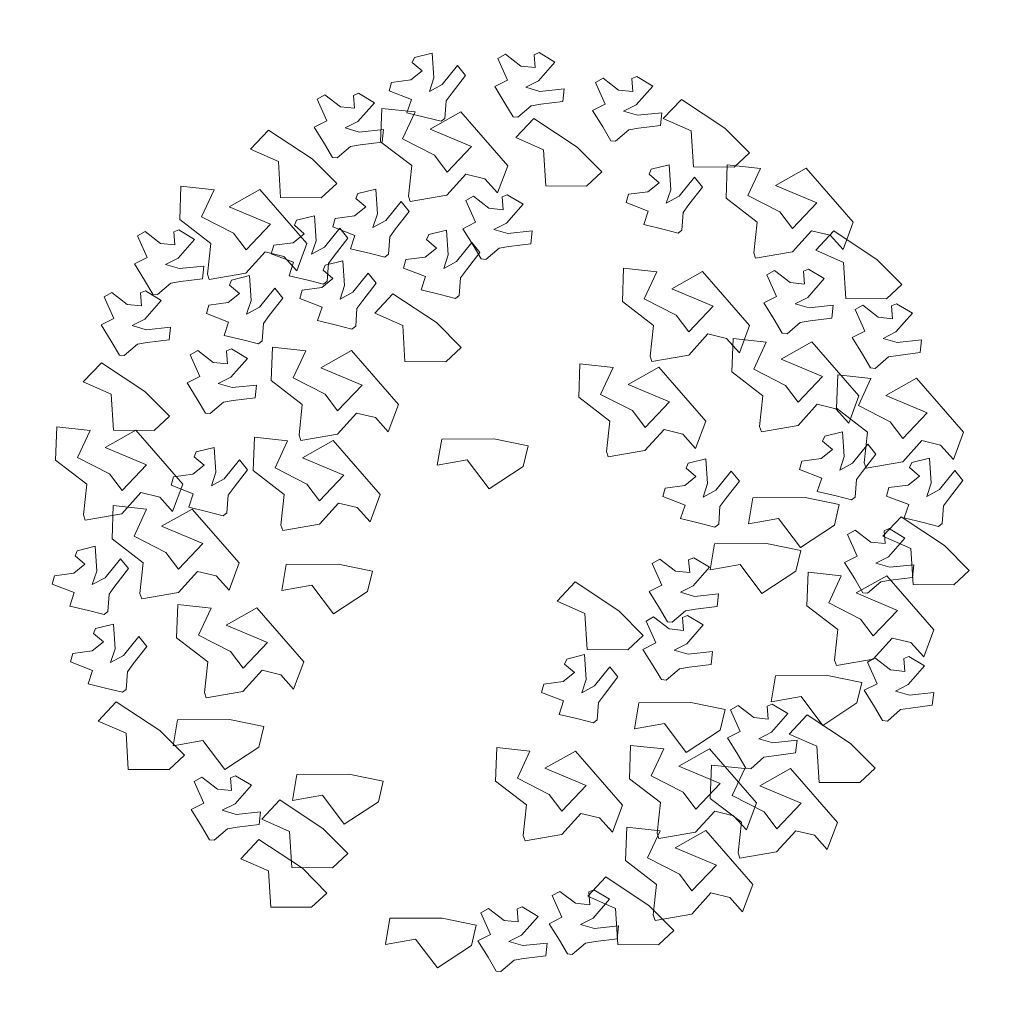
# Model space of a CAD drawing. Extents: x 195980 to 4556207, y -3208917 to -20115.
# Tile 6 of 6: x 4556202.75 to 4556207.36, y -3208916.78 to -3208912.18. Entities that reach past the tile are written whole.
import ezdxf

# ---------------------------------------------------------------- set-up
doc = ezdxf.new("R2010")
doc.units = 0
doc.header["$MEASUREMENT"] = 0
doc.layers.add('tree', color=92, linetype='CONTINUOUS', lineweight=0)

# ---------------------------------------------------------------- blocks, each defined once
blk = doc.blocks.new('女贞')
at = {"layer": 'tree', "color": 92, "lineweight": 0}
for p, q in [((0.0035, 1.5581), (-0.0497, 1.5313)), ((-0.0497, 1.5313), (-0.0011, 1.4668)), ((0.0193, 1.5503), (0.0035, 1.5581)), ((0.0129, 1.5088), (0.0193, 1.5503)), ((0.1122, 1.5453), (0.0593, 1.5104)), ((0.0995, 1.462), (0.1359, 1.5296)), ((0.1359, 1.5296), (0.1122, 1.5453)), ((0.3485, 1.5317), (0.3373, 1.4518)), ((0.405, 1.513), (0.3485, 1.5317)), ((-0.3175, 1.5038), (-0.3707, 1.4771)), ((-0.3018, 1.496), (-0.3175, 1.5038)), ((0.0593, 1.5104), (0.0129, 1.5088)), ((0.2639, 1.4976), (0.2356, 1.4673)), ((0.3089, 1.4328), (0.2639, 1.4976)), ((0.4106, 1.4964), (0.405, 1.513)), ((-0.3707, 1.4771), (-0.3221, 1.4126)), ((-0.3082, 1.4545), (-0.3018, 1.496)), ((-0.2088, 1.4911), (-0.2617, 1.4561)), ((-0.2215, 1.4077), (-0.1852, 1.4754)), ((-0.1852, 1.4754), (-0.2088, 1.4911)), ((-0.0011, 1.4668), (0.0384, 1.4433)), ((0.2356, 1.4673), (0.2752, 1.4078)), ((0.3768, 1.4716), (0.4106, 1.4964)), ((0.4108, 1.4399), (0.3768, 1.4716)), ((-0.6135, 1.3581), (-0.4664, 1.4406)), ((-0.4664, 1.4406), (-0.4125, 1.3743)), ((-0.2617, 1.4561), (-0.3082, 1.4545)), ((-0.0077, 1.4333), (-0.0854, 1.4473)), ((-0.0854, 1.4473), (-0.084, 1.4059)), ((0.0384, 1.4433), (-0.0077, 1.4333)), ((0.139, 1.4385), (0.0995, 1.462)), ((0.1021, 1.3875), (0.139, 1.4385)), ((0.3373, 1.4518), (0.3486, 1.4072)), ((0.4729, 1.4272), (0.4108, 1.4399)), ((-0.3221, 1.4126), (-0.2826, 1.3891)), ((-0.182, 1.3842), (-0.2215, 1.4077)), ((-0.084, 1.4059), (-0.0139, 1.3918)), ((0.2752, 1.4078), (0.292, 1.3807)), ((0.3486, 1.4072), (0.3089, 1.4328)), ((0.4785, 1.3993), (0.4729, 1.4272)), ((-0.4125, 1.3743), (-0.5053, 1.3413)), ((-0.3288, 1.3791), (-0.4065, 1.3931)), ((-0.4065, 1.3931), (-0.405, 1.3517)), ((-0.2826, 1.3891), (-0.3288, 1.3791)), ((-0.2189, 1.3333), (-0.182, 1.3842)), ((-0.0139, 1.3918), (0.0172, 1.3846)), ((0.0172, 1.3846), (0.0573, 1.3445)), ((0.0727, 1.3451), (0.1021, 1.3875)), ((0.292, 1.3807), (0.2921, 1.324)), ((0.405, 1.3772), (0.4785, 1.3993)), ((0.4163, 1.3326), (0.405, 1.3772)), ((0.5766, 1.3844), (0.5234, 1.3577)), ((0.5923, 1.3766), (0.5766, 1.3844)), ((0.5859, 1.3351), (0.5923, 1.3766)), ((0.6853, 1.3717), (0.6324, 1.3368)), ((0.7089, 1.356), (0.6853, 1.3717)), ((-0.6986, 1.2838), (-0.6135, 1.3581)), ((-0.5053, 1.3413), (-0.521, 1.2254)), ((-0.405, 1.3517), (-0.335, 1.3376)), ((-0.1417, 1.2623), (0.0053, 1.3448)), ((0.0053, 1.3448), (0.0593, 1.2785)), ((0.0573, 1.3445), (0.0727, 1.3451)), ((0.0783, 1.1859), (0.2428, 1.349)), ((0.2428, 1.349), (0.3376, 1.286)), ((0.39, 1.3376), (0.4981, 1.3414)), ((0.4981, 1.3414), (0.4942, 1.2335)), ((0.5234, 1.3577), (0.572, 1.2932)), ((0.6726, 1.2883), (0.7089, 1.356)), ((-0.335, 1.3376), (-0.3038, 1.3303)), ((-0.3038, 1.3303), (-0.2637, 1.2903)), ((-0.2483, 1.2908), (-0.2189, 1.3333)), ((0.2921, 1.324), (0.3034, 1.3135)), ((0.3034, 1.3135), (0.3542, 1.3227)), ((0.3542, 1.3227), (0.4163, 1.3326)), ((0.4242, 1.2476), (0.39, 1.3376)), ((0.6324, 1.3368), (0.5859, 1.3351)), ((-0.6524, 1.2341), (-0.6986, 1.2838)), ((-0.2637, 1.2903), (-0.2483, 1.2908)), ((0.0593, 1.2785), (-0.0336, 1.2455)), ((0.3376, 1.286), (0.2001, 1.2397)), ((0.572, 1.2932), (0.6115, 1.2697)), ((0.7121, 1.2648), (0.6726, 1.2883)), ((-1.0497, 1.0844), (-0.8852, 1.2476)), ((-0.8852, 1.2476), (-0.7904, 1.1845)), ((-0.2268, 1.188), (-0.1417, 1.2623)), ((-0.0336, 1.2455), (-0.0493, 1.1296)), ((0.3175, 1.2026), (0.4242, 1.2476)), ((0.5653, 1.2597), (0.4876, 1.2737)), ((0.4876, 1.2737), (0.4891, 1.2323)), ((0.6115, 1.2697), (0.5653, 1.2597)), ((0.6752, 1.2139), (0.7121, 1.2648)), ((0.7114, 1.1623), (0.8584, 1.2448)), ((0.8584, 1.2448), (0.9124, 1.1785)), ((-0.738, 1.2362), (-0.6299, 1.2399)), ((-0.7038, 1.1461), (-0.738, 1.2362)), ((-0.521, 1.2254), (-0.6524, 1.2341)), ((-0.6299, 1.2399), (-0.6338, 1.132)), ((-0.4423, 1.2269), (-0.4535, 1.1469)), ((-0.3857, 1.2082), (-0.4423, 1.2269)), ((0.2001, 1.2397), (0.2728, 1.1512)), ((0.4942, 1.2335), (0.3884, 1.1636)), ((0.4891, 1.2323), (0.5591, 1.2182)), ((0.5591, 1.2182), (0.5903, 1.2109)), ((0.5903, 1.2109), (0.6304, 1.1709)), ((0.6458, 1.1714), (0.6752, 1.2139)), ((-0.7904, 1.1845), (-0.9279, 1.1383)), ((-0.5269, 1.1928), (-0.5552, 1.1625)), ((-0.4819, 1.1279), (-0.5269, 1.1928)), ((-0.414, 1.1667), (-0.3801, 1.1915)), ((-0.3801, 1.1915), (-0.3857, 1.2082)), ((-0.1807, 1.1383), (-0.2268, 1.188)), ((0.1047, 1.0957), (0.0783, 1.1859)), ((0.2728, 1.1512), (0.3175, 1.2026)), ((-0.5552, 1.1625), (-0.5156, 1.103)), ((-0.4535, 1.1469), (-0.4422, 1.1023)), ((-0.38, 1.135), (-0.414, 1.1667)), ((0.2111, 1.149), (0.1495, 1.1387)), ((0.2678, 1.0765), (0.2111, 1.149)), ((0.3884, 1.1636), (0.3919, 1.0643)), ((0.6262, 1.088), (0.7114, 1.1623)), ((0.6304, 1.1709), (0.6458, 1.1714)), ((0.9124, 1.1785), (0.8195, 1.1455)), ((-0.9279, 1.1383), (-0.8552, 1.0497)), ((-0.8105, 1.1011), (-0.7038, 1.1461)), ((-0.6338, 1.132), (-0.7396, 1.0621)), ((-0.4422, 1.1023), (-0.4819, 1.1279)), ((-0.3179, 1.1223), (-0.38, 1.135)), ((-0.3123, 1.0945), (-0.3179, 1.1223)), ((-0.0493, 1.1296), (-0.1807, 1.1383)), ((0.1495, 1.1387), (0.1047, 1.0957)), ((0.8195, 1.1455), (0.8038, 1.0296)), ((-1.0233, 0.9942), (-1.0497, 1.0844)), ((-0.8552, 1.0497), (-0.8105, 1.1011)), ((-0.5156, 1.103), (-0.4987, 1.0758)), ((-0.3858, 1.0723), (-0.3123, 1.0945)), ((0.0731, 1.0918), (0.02, 1.0651)), ((0.0889, 1.084), (0.0731, 1.0918)), ((0.0825, 1.0425), (0.0889, 1.084)), ((0.6724, 1.0383), (0.6262, 1.088)), ((-1.1363, 0.9694), (-0.9892, 1.0519)), ((-0.9892, 1.0519), (-0.9353, 0.9856)), ((-0.7396, 1.0621), (-0.7361, 0.9628)), ((-0.4987, 1.0758), (-0.4987, 1.0191)), ((-0.3745, 1.0278), (-0.3858, 1.0723)), ((0.02, 1.0651), (0.0685, 1.0006)), ((0.1818, 1.0791), (0.1289, 1.0441)), ((0.1691, 0.9957), (0.2055, 1.0634)), ((0.2055, 1.0634), (0.1818, 1.0791)), ((0.3847, 1.0475), (0.2678, 1.0765)), ((0.3919, 1.0643), (0.3847, 1.0475)), ((0.4988, 1.0797), (0.4875, 0.9998)), ((0.5553, 1.061), (0.4988, 1.0797)), ((0.5609, 1.0444), (0.5553, 1.061)), ((-0.9785, 1.0372), (-1.0233, 0.9942)), ((-0.9169, 1.0476), (-0.9785, 1.0372)), ((-0.8603, 0.975), (-0.9169, 1.0476)), ((-0.4366, 1.0179), (-0.3745, 1.0278)), ((0.1289, 1.0441), (0.0825, 1.0425)), ((0.4141, 1.0456), (0.3859, 1.0153)), ((0.4592, 0.9808), (0.4141, 1.0456)), ((0.5271, 1.0195), (0.5609, 1.0444)), ((0.5611, 0.9879), (0.5271, 1.0195)), ((0.8038, 1.0296), (0.6724, 1.0383)), ((0.7084, 0.8876), (0.8728, 1.0508)), ((0.8728, 1.0508), (0.9677, 0.9877)), ((1.02, 1.0394), (1.1281, 1.0431)), ((1.0542, 0.9493), (1.02, 1.0394)), ((1.1281, 1.0431), (1.1243, 0.9352)), ((-0.4987, 1.0191), (-0.4874, 1.0086)), ((-0.4874, 1.0086), (-0.4366, 1.0179)), ((0.0685, 1.0006), (0.108, 0.9771)), ((0.2087, 0.9722), (0.1691, 0.9957)), ((0.3859, 1.0153), (0.4254, 0.9558)), ((0.4875, 0.9998), (0.4988, 0.9552)), ((0.6232, 0.9751), (0.5611, 0.9879)), ((0.9677, 0.9877), (0.8302, 0.9415)), ((-1.2214, 0.8951), (-1.1363, 0.9694)), ((-0.9353, 0.9856), (-1.0281, 0.9526)), ((-0.7433, 0.946), (-0.8603, 0.975)), ((-0.7361, 0.9628), (-0.7433, 0.946)), ((0.0619, 0.9671), (-0.0158, 0.9811)), ((-0.0158, 0.9811), (-0.0144, 0.9397)), ((0.108, 0.9771), (0.0619, 0.9671)), ((0.1717, 0.9213), (0.2087, 0.9722)), ((0.2607, 0.9638), (0.2495, 0.8839)), ((0.3173, 0.9451), (0.2607, 0.9638)), ((0.4254, 0.9558), (0.4423, 0.9287)), ((0.4988, 0.9552), (0.4592, 0.9808)), ((0.6288, 0.9473), (0.6232, 0.9751)), ((0.6906, 0.9788), (0.6793, 0.8989)), ((0.7471, 0.9601), (0.6906, 0.9788)), ((0.7527, 0.9435), (0.7471, 0.9601)), ((-1.0281, 0.9526), (-1.0438, 0.8367)), ((-0.0144, 0.9397), (0.0557, 0.9256)), ((0.0557, 0.9256), (0.0868, 0.9183)), ((0.1761, 0.9297), (0.1478, 0.8994)), ((0.2211, 0.8649), (0.1761, 0.9297)), ((0.289, 0.9036), (0.3229, 0.9285)), ((0.3229, 0.9285), (0.3173, 0.9451)), ((0.4423, 0.9287), (0.4423, 0.872)), ((0.5553, 0.9252), (0.6288, 0.9473)), ((0.5666, 0.8806), (0.5553, 0.9252)), ((0.6059, 0.9447), (0.5777, 0.9144)), ((0.651, 0.8799), (0.6059, 0.9447)), ((0.7189, 0.9186), (0.7527, 0.9435)), ((0.8302, 0.9415), (0.9028, 0.8529)), ((0.9475, 0.9043), (1.0542, 0.9493)), ((1.1243, 0.9352), (1.0185, 0.8653)), ((-1.1752, 0.8454), (-1.2214, 0.8951)), ((-0.9162, 0.9228), (-0.9694, 0.896)), ((-0.9694, 0.896), (-0.9208, 0.8315)), ((-0.9005, 0.915), (-0.9162, 0.9228)), ((-0.9068, 0.8735), (-0.9005, 0.915)), ((-0.8075, 0.91), (-0.8604, 0.8751)), ((-0.8202, 0.8267), (-0.7838, 0.8943)), ((-0.7838, 0.8943), (-0.8075, 0.91)), ((0.0868, 0.9183), (0.1269, 0.8783)), ((0.1423, 0.8788), (0.1717, 0.9213)), ((0.1478, 0.8994), (0.1874, 0.8399)), ((0.323, 0.872), (0.289, 0.9036)), ((0.5777, 0.9144), (0.6173, 0.8549)), ((0.6793, 0.8989), (0.6906, 0.8543)), ((0.7529, 0.887), (0.7189, 0.9186)), ((0.9028, 0.8529), (0.9475, 0.9043)), ((1.1245, 0.9015), (1.0714, 0.8748)), ((1.1403, 0.8937), (1.1245, 0.9015)), ((1.1339, 0.8522), (1.1403, 0.8937)), ((-0.8604, 0.8751), (-0.9068, 0.8735)), ((-0.7395, 0.7269), (-0.575, 0.8901)), ((-0.575, 0.8901), (-0.4802, 0.8271)), ((-0.4278, 0.8787), (-0.3197, 0.8825)), ((-0.3936, 0.7886), (-0.4278, 0.8787)), ((-0.3197, 0.8825), (-0.3236, 0.7745)), ((0.1269, 0.8783), (0.1423, 0.8788)), ((0.2608, 0.8393), (0.2211, 0.8649)), ((0.2495, 0.8839), (0.2608, 0.8393)), ((0.3851, 0.8592), (0.323, 0.872)), ((0.4423, 0.872), (0.4536, 0.8615)), ((0.4536, 0.8615), (0.5045, 0.8707)), ((0.5045, 0.8707), (0.5666, 0.8806)), ((0.6906, 0.8543), (0.651, 0.8799)), ((0.7348, 0.7974), (0.7084, 0.8876)), ((0.815, 0.8743), (0.7529, 0.887)), ((0.8206, 0.8464), (0.815, 0.8743)), ((1.0185, 0.8653), (1.0219, 0.766)), ((1.0714, 0.8748), (1.1199, 0.8103)), ((1.2332, 0.8888), (1.1803, 0.8538)), ((1.2205, 0.8054), (1.2569, 0.8731)), ((1.2569, 0.8731), (1.2332, 0.8888)), ((-1.2089, 0.8319), (-1.2621, 0.8051)), ((-1.1932, 0.8241), (-1.2089, 0.8319)), ((-1.0438, 0.8367), (-1.1752, 0.8454)), ((-0.9208, 0.8315), (-0.8813, 0.808)), ((0.1874, 0.8399), (0.2043, 0.8127)), ((0.3172, 0.8093), (0.3907, 0.8314)), ((0.3907, 0.8314), (0.3851, 0.8592)), ((0.5878, 0.8407), (0.5766, 0.7608)), ((0.6444, 0.8221), (0.5878, 0.8407)), ((0.6173, 0.8549), (0.6341, 0.8278)), ((0.7796, 0.8404), (0.7348, 0.7974)), ((0.7471, 0.8243), (0.8206, 0.8464)), ((0.8411, 0.8508), (0.7796, 0.8404)), ((0.8978, 0.7782), (0.8411, 0.8508)), ((1.1803, 0.8538), (1.1339, 0.8522)), ((-1.2621, 0.8051), (-1.2135, 0.7406)), ((-1.1995, 0.7826), (-1.1932, 0.8241)), ((-1.1002, 0.8191), (-1.1531, 0.7842)), ((-1.1129, 0.7358), (-1.0765, 0.8034)), ((-1.0765, 0.8034), (-1.1002, 0.8191)), ((-0.9274, 0.798), (-1.0051, 0.8121)), ((-1.0051, 0.8121), (-1.0037, 0.7707)), ((-0.8813, 0.808), (-0.9274, 0.798)), ((-0.7807, 0.8032), (-0.8202, 0.8267)), ((-0.8176, 0.7522), (-0.7807, 0.8032)), ((-0.4802, 0.8271), (-0.6177, 0.7808)), ((0.2043, 0.8127), (0.2043, 0.7561)), ((0.3285, 0.7647), (0.3172, 0.8093)), ((0.5032, 0.8066), (0.4749, 0.7764)), ((0.5482, 0.7418), (0.5032, 0.8066)), ((0.6161, 0.7806), (0.6499, 0.8054)), ((0.6341, 0.8278), (0.6342, 0.7711)), ((0.6499, 0.8054), (0.6444, 0.8221)), ((0.7584, 0.7797), (0.7471, 0.8243)), ((1.1199, 0.8103), (1.1594, 0.7868)), ((1.2601, 0.7819), (1.2205, 0.8054)), ((-1.1531, 0.7842), (-1.1995, 0.7826)), ((-1.0037, 0.7707), (-0.9336, 0.7566)), ((-0.6177, 0.7808), (-0.545, 0.6923)), ((-0.5003, 0.7436), (-0.3936, 0.7886)), ((-0.3236, 0.7745), (-0.4294, 0.7047)), ((0.2664, 0.7548), (0.3285, 0.7647)), ((0.4749, 0.7764), (0.5145, 0.7168)), ((0.6501, 0.7489), (0.6161, 0.7806)), ((0.6342, 0.7711), (0.6454, 0.7606)), ((0.6454, 0.7606), (0.6963, 0.7698)), ((0.6963, 0.7698), (0.7584, 0.7797)), ((0.8862, 0.7705), (0.8749, 0.6905)), ((0.9427, 0.7518), (0.8862, 0.7705)), ((1.0147, 0.7492), (0.8978, 0.7782)), ((1.0219, 0.766), (1.0147, 0.7492)), ((1.1133, 0.7768), (1.0356, 0.7908)), ((1.0356, 0.7908), (1.037, 0.7494)), ((1.1594, 0.7868), (1.1133, 0.7768)), ((1.2231, 0.731), (1.2601, 0.7819)), ((-1.2135, 0.7406), (-1.174, 0.7171)), ((-1.0734, 0.7123), (-1.1129, 0.7358)), ((-0.9336, 0.7566), (-0.9025, 0.7493)), ((-0.9025, 0.7493), (-0.8624, 0.7092)), ((-0.847, 0.7098), (-0.8176, 0.7522)), ((-0.545, 0.6923), (-0.5003, 0.7436)), ((0.2043, 0.7561), (0.2156, 0.7456)), ((0.2156, 0.7456), (0.2664, 0.7548)), ((0.2716, 0.6628), (0.4186, 0.7453)), ((0.4186, 0.7453), (0.4725, 0.679)), ((0.5879, 0.7162), (0.5482, 0.7418)), ((0.5766, 0.7608), (0.5879, 0.7162)), ((0.7122, 0.7362), (0.6501, 0.7489)), ((0.7178, 0.7084), (0.7122, 0.7362)), ((0.8015, 0.7364), (0.7732, 0.7061)), ((0.8465, 0.6715), (0.8015, 0.7364)), ((0.9144, 0.7103), (0.9483, 0.7351)), ((0.9483, 0.7351), (0.9427, 0.7518)), ((1.037, 0.7494), (1.1071, 0.7353)), ((1.1071, 0.7353), (1.1382, 0.728)), ((-1.2201, 0.7071), (-1.2978, 0.7211)), ((-1.2978, 0.7211), (-1.2964, 0.6797)), ((-1.174, 0.7171), (-1.2201, 0.7071)), ((-1.1103, 0.6613), (-1.0734, 0.7123)), ((-0.8624, 0.7092), (-0.847, 0.7098)), ((-0.7131, 0.6368), (-0.7395, 0.7269)), ((-0.4294, 0.7047), (-0.4259, 0.6054)), ((0.5145, 0.7168), (0.5314, 0.6897)), ((0.6443, 0.6862), (0.7178, 0.7084)), ((0.7732, 0.7061), (0.8128, 0.6466)), ((0.9484, 0.6786), (0.9144, 0.7103)), ((1.1382, 0.728), (1.1783, 0.688)), ((1.1937, 0.6885), (1.2231, 0.731)), ((-1.2964, 0.6797), (-1.2263, 0.6656)), ((-1.109, 0.5257), (-0.9446, 0.6889)), ((-0.9446, 0.6889), (-0.8497, 0.6259)), ((-0.7974, 0.6775), (-0.6893, 0.6813)), ((-0.7632, 0.5875), (-0.7974, 0.6775)), ((-0.6683, 0.6798), (-0.7131, 0.6368)), ((-0.6893, 0.6813), (-0.6931, 0.5734)), ((-0.6067, 0.6901), (-0.6683, 0.6798)), ((-0.55, 0.6176), (-0.6067, 0.6901)), ((0.4725, 0.679), (0.3797, 0.646)), ((0.5314, 0.6897), (0.5314, 0.633)), ((0.6556, 0.6416), (0.6443, 0.6862)), ((0.8862, 0.646), (0.8465, 0.6715)), ((0.8749, 0.6905), (0.8862, 0.646)), ((1.0105, 0.6659), (0.9484, 0.6786)), ((1.2178, 0.6968), (1.1646, 0.67)), ((1.1646, 0.67), (1.2132, 0.6055)), ((1.1783, 0.688), (1.1937, 0.6885)), ((1.2335, 0.689), (1.2178, 0.6968)), ((1.2272, 0.6475), (1.2335, 0.689)), ((1.3265, 0.684), (1.2736, 0.6491)), ((1.3501, 0.6683), (1.3265, 0.684)), ((-1.2263, 0.6656), (-1.1952, 0.6584)), ((-1.1952, 0.6584), (-1.1551, 0.6183)), ((-1.1397, 0.6189), (-1.1103, 0.6613)), ((0.1864, 0.5885), (0.2716, 0.6628)), ((0.3797, 0.646), (0.364, 0.5301)), ((0.5935, 0.6317), (0.6556, 0.6416)), ((0.8128, 0.6466), (0.8297, 0.6194)), ((0.9426, 0.6159), (1.0161, 0.6381)), ((1.0161, 0.6381), (1.0105, 0.6659)), ((1.2736, 0.6491), (1.2272, 0.6475)), ((1.3138, 0.6007), (1.3501, 0.6683)), ((-1.1551, 0.6183), (-1.1397, 0.6189)), ((-0.8497, 0.6259), (-0.9872, 0.5796)), ((-0.4331, 0.5886), (-0.55, 0.6176)), ((-0.4259, 0.6054), (-0.4331, 0.5886)), ((0.5314, 0.633), (0.5427, 0.6225)), ((0.5427, 0.6225), (0.5935, 0.6317)), ((0.8297, 0.6194), (0.8297, 0.5627)), ((0.9539, 0.5714), (0.9426, 0.6159)), ((1.2132, 0.6055), (1.2527, 0.582)), ((-1.4555, 0.433), (-1.291, 0.5961)), ((-1.291, 0.5961), (-1.1961, 0.5331)), ((-1.1438, 0.5847), (-1.0357, 0.5885)), ((-1.1096, 0.4947), (-1.1438, 0.5847)), ((-1.0357, 0.5885), (-1.0396, 0.4806)), ((-0.9872, 0.5796), (-0.9146, 0.4911)), ((-0.8699, 0.5425), (-0.7632, 0.5875)), ((0.2326, 0.5388), (0.1864, 0.5885)), ((1.2066, 0.572), (1.1289, 0.5861)), ((1.1289, 0.5861), (1.1303, 0.5447)), ((1.2527, 0.582), (1.2066, 0.572)), ((1.3533, 0.5772), (1.3138, 0.6007)), ((1.3164, 0.5263), (1.3533, 0.5772)), ((-0.9146, 0.4911), (-0.8699, 0.5425)), ((-0.6931, 0.5734), (-0.7989, 0.5035)), ((-0.6208, 0.4083), (-0.4563, 0.5715)), ((-0.4563, 0.5715), (-0.3614, 0.5084)), ((-0.3091, 0.5601), (-0.201, 0.5639)), ((-0.2749, 0.47), (-0.3091, 0.5601)), ((-0.201, 0.5639), (-0.2049, 0.4559)), ((0.3751, 0.3893), (0.5396, 0.5525)), ((0.5396, 0.5525), (0.6344, 0.4894)), ((0.6868, 0.5411), (0.7949, 0.5448)), ((0.7949, 0.5448), (0.791, 0.4369)), ((0.8297, 0.5627), (0.841, 0.5522)), ((0.841, 0.5522), (0.8918, 0.5615)), ((0.8918, 0.5615), (0.9539, 0.5714)), ((1.1303, 0.5447), (1.2004, 0.5306)), ((-1.1961, 0.5331), (-1.3337, 0.4868)), ((-1.0826, 0.4356), (-1.109, 0.5257)), ((0.364, 0.5301), (0.2326, 0.5388)), ((0.721, 0.451), (0.6868, 0.5411)), ((0.9266, 0.5299), (0.8734, 0.5031)), ((0.9423, 0.5221), (0.9266, 0.5299)), ((0.936, 0.4806), (0.9423, 0.5221)), ((1.0353, 0.5171), (0.9824, 0.4822)), ((1.0589, 0.5014), (1.0353, 0.5171)), ((1.2004, 0.5306), (1.2315, 0.5233)), ((1.2315, 0.5233), (1.2716, 0.4832)), ((1.287, 0.4838), (1.3164, 0.5263)), ((-1.3337, 0.4868), (-1.261, 0.3983)), ((-1.2163, 0.4497), (-1.1096, 0.4947)), ((-1.0396, 0.4806), (-1.1454, 0.4107)), ((-1.0378, 0.4786), (-1.0826, 0.4356)), ((-0.9763, 0.4889), (-1.0378, 0.4786)), ((-0.9196, 0.4164), (-0.9763, 0.4889)), ((-0.7989, 0.5035), (-0.7955, 0.4042)), ((-0.3614, 0.5084), (-0.499, 0.4622)), ((0.6344, 0.4894), (0.4969, 0.4432)), ((0.8734, 0.5031), (0.922, 0.4386)), ((0.9824, 0.4822), (0.936, 0.4806)), ((1.0226, 0.4338), (1.0589, 0.5014)), ((1.2716, 0.4832), (1.287, 0.4838)), ((-1.261, 0.3983), (-1.2163, 0.4497)), ((-0.499, 0.4622), (-0.4263, 0.3736)), ((-0.3816, 0.425), (-0.2749, 0.47)), ((-0.2049, 0.4559), (-0.3107, 0.386)), ((0.6143, 0.406), (0.721, 0.451)), ((1.1962, 0.3723), (1.3433, 0.4548)), ((1.3433, 0.4548), (1.3972, 0.3885)), ((-1.4291, 0.3428), (-1.4555, 0.433)), ((-0.8027, 0.3874), (-0.9196, 0.4164)), ((-0.4263, 0.3736), (-0.3816, 0.425)), ((0.4969, 0.4432), (0.5696, 0.3546)), ((0.791, 0.4369), (0.6852, 0.367)), ((0.9154, 0.4051), (0.8377, 0.4191)), ((0.8377, 0.4191), (0.8391, 0.3777)), ((0.9615, 0.4151), (0.9154, 0.4051)), ((0.922, 0.4386), (0.9615, 0.4151)), ((1.0621, 0.4103), (1.0226, 0.4338)), ((-1.3843, 0.3858), (-1.4291, 0.3428)), ((-1.3227, 0.3961), (-1.3843, 0.3858)), ((-1.266, 0.3236), (-1.3227, 0.3961)), ((-1.1454, 0.4107), (-1.1419, 0.3114)), ((-1.0647, 0.4065), (-1.0759, 0.3265)), ((-1.0081, 0.3878), (-1.0647, 0.4065)), ((-1.0026, 0.3711), (-1.0081, 0.3878)), ((-0.7955, 0.4042), (-0.8027, 0.3874)), ((-0.5944, 0.3181), (-0.6208, 0.4083)), ((-0.3107, 0.386), (-0.3072, 0.2867)), ((0.4015, 0.2991), (0.3751, 0.3893)), ((0.5696, 0.3546), (0.6143, 0.406)), ((1.0252, 0.3593), (1.0621, 0.4103)), ((1.3972, 0.3885), (1.3044, 0.3555)), ((-1.1493, 0.3724), (-1.1776, 0.3421)), ((-1.1043, 0.3075), (-1.1493, 0.3724)), ((-1.0364, 0.3463), (-1.0026, 0.3711)), ((-0.5496, 0.3612), (-0.5944, 0.3181)), ((-0.488, 0.3715), (-0.5496, 0.3612)), ((-0.4313, 0.2989), (-0.488, 0.3715)), ((0.5079, 0.3525), (0.4463, 0.3421)), ((0.5646, 0.2799), (0.5079, 0.3525)), ((0.6852, 0.367), (0.6887, 0.2677)), ((0.8391, 0.3777), (0.9092, 0.3636)), ((0.9092, 0.3636), (0.9403, 0.3564)), ((0.9403, 0.3564), (0.9804, 0.3163)), ((0.9958, 0.3169), (1.0252, 0.3593)), ((1.1111, 0.298), (1.1962, 0.3723)), ((1.3044, 0.3555), (1.2887, 0.2396)), ((-1.3515, 0.3416), (-1.3628, 0.2617)), ((-1.295, 0.3229), (-1.3515, 0.3416)), ((-1.2894, 0.3063), (-1.295, 0.3229)), ((-1.1491, 0.2946), (-1.266, 0.3236)), ((-1.1776, 0.3421), (-1.138, 0.2826)), ((-1.0759, 0.3265), (-1.0646, 0.2819)), ((-1.0024, 0.3146), (-1.0364, 0.3463)), ((0.4463, 0.3421), (0.4015, 0.2991)), ((-1.4362, 0.3075), (-1.4644, 0.2772)), ((-1.3912, 0.2427), (-1.4362, 0.3075)), ((-1.3232, 0.2815), (-1.2894, 0.3063)), ((-1.1419, 0.3114), (-1.1491, 0.2946)), ((-1.0646, 0.2819), (-1.1043, 0.3075)), ((-0.9403, 0.3019), (-1.0024, 0.3146)), ((-0.9347, 0.2741), (-0.9403, 0.3019)), ((-0.6301, 0.2871), (-0.6414, 0.2072)), ((-0.5736, 0.2685), (-0.6301, 0.2871)), ((-0.3144, 0.2699), (-0.4313, 0.2989)), ((-0.3072, 0.2867), (-0.3144, 0.2699)), ((-0.0529, 0.2866), (0.0592, 0.3012)), ((0.0592, 0.3012), (0.2273, 0.2883)), ((0.2273, 0.2883), (0.2354, 0.2032)), ((0.9804, 0.3163), (0.9958, 0.3169)), ((1.1573, 0.2483), (1.1111, 0.298)), ((-1.4644, 0.2772), (-1.4249, 0.2177)), ((-1.3628, 0.2617), (-1.3515, 0.2171)), ((-1.2893, 0.2498), (-1.3232, 0.2815)), ((-1.138, 0.2826), (-1.1211, 0.2554)), ((-1.1211, 0.2554), (-1.1211, 0.1987)), ((-1.0082, 0.2519), (-0.9347, 0.2741)), ((-0.568, 0.2518), (-0.5736, 0.2685)), ((-0.042, 0.2196), (-0.0529, 0.2866)), ((0.4123, 0.0947), (0.5768, 0.2579)), ((0.6815, 0.2509), (0.5646, 0.2799)), ((0.5768, 0.2579), (0.6716, 0.1948)), ((0.6887, 0.2677), (0.6815, 0.2509)), ((-1.3515, 0.2171), (-1.3912, 0.2427)), ((-1.2271, 0.2371), (-1.2893, 0.2498)), ((-1.2216, 0.2092), (-1.2271, 0.2371)), ((-0.9969, 0.2074), (-1.0082, 0.2519)), ((-0.7148, 0.2531), (-0.7431, 0.2228)), ((-0.6698, 0.1882), (-0.7148, 0.2531)), ((-0.6019, 0.227), (-0.568, 0.2518)), ((-0.5679, 0.1953), (-0.6019, 0.227)), ((0.1398, 0.2272), (0.0625, 0.1395)), ((0.2354, 0.2032), (0.1398, 0.2272)), ((0.724, 0.2465), (0.8321, 0.2503)), ((0.7581, 0.1564), (0.724, 0.2465)), ((0.8321, 0.2503), (0.8282, 0.1423)), ((1.0523, 0.082), (1.2168, 0.2452)), ((1.2887, 0.2396), (1.1573, 0.2483)), ((1.2168, 0.2452), (1.3116, 0.1821)), ((1.3639, 0.2338), (1.4721, 0.2375)), ((1.3981, 0.1437), (1.3639, 0.2338)), ((1.4721, 0.2375), (1.4682, 0.1296)), ((-1.4249, 0.2177), (-1.408, 0.1906)), ((-1.2951, 0.1871), (-1.2216, 0.2092)), ((-1.1211, 0.1987), (-1.1098, 0.1882)), ((-1.1098, 0.1882), (-1.059, 0.1975)), ((-1.059, 0.1975), (-0.9969, 0.2074)), ((-0.7431, 0.2228), (-0.7035, 0.1633)), ((-0.6414, 0.2072), (-0.6301, 0.1626)), ((-0.5058, 0.1826), (-0.5679, 0.1953)), ((0.0625, 0.1395), (-0.042, 0.2196)), ((0.6716, 0.1948), (0.5341, 0.1486)), ((0.9596, 0.2082), (0.9483, 0.1282)), ((1.0161, 0.1895), (0.9596, 0.2082)), ((-1.408, 0.1906), (-1.408, 0.1339)), ((-1.2838, 0.1425), (-1.2951, 0.1871)), ((-1.071, 0.1704), (-0.9589, 0.1849)), ((-1.0601, 0.1034), (-1.071, 0.1704)), ((-0.9589, 0.1849), (-0.7908, 0.172)), ((-0.7908, 0.172), (-0.7827, 0.087)), ((-0.7035, 0.1633), (-0.6866, 0.1361)), ((-0.6301, 0.1626), (-0.6698, 0.1882)), ((-0.5002, 0.1548), (-0.5058, 0.1826)), ((0.8749, 0.1741), (0.8467, 0.1438)), ((0.92, 0.1092), (0.8749, 0.1741)), ((0.9879, 0.148), (1.0217, 0.1728)), ((1.0217, 0.1728), (1.0161, 0.1895)), ((1.3116, 0.1821), (1.1741, 0.1359)), ((-1.4204, 0.0629), (-1.2733, 0.1454)), ((-1.408, 0.1339), (-1.3967, 0.1234)), ((-1.3967, 0.1234), (-1.3459, 0.1326)), ((-1.3459, 0.1326), (-1.2838, 0.1425)), ((-1.2733, 0.1454), (-1.2194, 0.0791)), ((-0.6866, 0.1361), (-0.6866, 0.0794)), ((-0.5737, 0.1326), (-0.5002, 0.1548)), ((-0.5624, 0.0881), (-0.5737, 0.1326)), ((0.5341, 0.1486), (0.6068, 0.06)), ((0.6515, 0.1114), (0.7581, 0.1564)), ((0.8282, 0.1423), (0.7224, 0.0724)), ((0.8467, 0.1438), (0.8862, 0.0843)), ((0.9483, 0.1282), (0.9596, 0.0837)), ((1.0219, 0.1163), (0.9879, 0.148)), ((1.1741, 0.1359), (1.2467, 0.0473)), ((1.2914, 0.0987), (1.3981, 0.1437)), ((1.4682, 0.1296), (1.3624, 0.0597)), ((-1.2373, 0.1046), (-1.2905, 0.0779)), ((-1.2216, 0.0968), (-1.2373, 0.1046)), ((-1.2279, 0.0553), (-1.2216, 0.0968)), ((-0.9556, 0.0233), (-1.0601, 0.1034)), ((-0.8782, 0.111), (-0.9556, 0.0233)), ((-0.7827, 0.087), (-0.8782, 0.111)), ((0.6068, 0.06), (0.6515, 0.1114)), ((0.9596, 0.0837), (0.92, 0.1092)), ((1.084, 0.1036), (1.0219, 0.1163)), ((1.0896, 0.0758), (1.084, 0.1036)), ((1.2467, 0.0473), (1.2914, 0.0987)), ((-1.2194, 0.0791), (-1.3122, 0.0461)), ((-1.2905, 0.0779), (-1.2419, 0.0134)), ((-1.1286, 0.0919), (-1.1815, 0.057)), ((-1.1413, 0.0085), (-1.1049, 0.0762)), ((-1.1049, 0.0762), (-1.1286, 0.0919)), ((-0.6866, 0.0794), (-0.6753, 0.0689)), ((-0.6753, 0.0689), (-0.6245, 0.0781)), ((-0.6245, 0.0781), (-0.5624, 0.0881)), ((0.4387, 0.0045), (0.4123, 0.0947)), ((0.7224, 0.0724), (0.7259, -0.0269)), ((0.8862, 0.0843), (0.9031, 0.0571)), ((1.0161, 0.0537), (1.0896, 0.0758)), ((1.0787, -0.0082), (1.0523, 0.082)), ((-1.5055, -0.0114), (-1.4204, 0.0629)), ((-1.3122, 0.0461), (-1.328, -0.0698)), ((-1.1815, 0.057), (-1.2279, 0.0553)), ((0.4835, 0.0476), (0.4387, 0.0045)), ((0.5451, 0.0579), (0.4835, 0.0476)), ((0.6017, -0.0147), (0.5451, 0.0579)), ((0.9031, 0.0571), (0.9031, 0.0005)), ((1.0274, 0.0091), (1.0161, 0.0537)), ((1.1235, 0.0348), (1.0787, -0.0082)), ((1.1851, 0.0452), (1.1235, 0.0348)), ((1.2417, -0.0274), (1.1851, 0.0452)), ((1.3624, 0.0597), (1.3658, -0.0396)), ((-1.2419, 0.0134), (-1.2024, -0.0101)), ((-1.1018, -0.015), (-1.1413, 0.0085)), ((-0.9579, 0.0129), (-0.8458, 0.0275)), ((-0.947, -0.0541), (-0.9579, 0.0129)), ((-0.8458, 0.0275), (-0.6777, 0.0146)), ((-0.6777, 0.0146), (-0.6696, -0.0705)), ((0.8515, -0.1589), (1.016, 0.0042)), ((0.9031, 0.0005), (0.9144, -0.0101)), ((0.9653, -0.0008), (1.0274, 0.0091)), ((1.016, 0.0042), (1.1109, -0.0588)), ((-1.4593, -0.0611), (-1.5055, -0.0114)), ((-1.2485, -0.0201), (-1.3262, -0.0061)), ((-1.3262, -0.0061), (-1.3248, -0.0475)), ((-1.2024, -0.0101), (-1.2485, -0.0201)), ((-1.1387, -0.0659), (-1.1018, -0.015)), ((0.7186, -0.0437), (0.6017, -0.0147)), ((0.7259, -0.0269), (0.7186, -0.0437)), ((0.9144, -0.0101), (0.9653, -0.0008)), ((1.1632, -0.0072), (1.2713, -0.0034)), ((1.1974, -0.0972), (1.1632, -0.0072)), ((1.3586, -0.0564), (1.2417, -0.0274)), ((1.2713, -0.0034), (1.2674, -0.1113)), ((-1.328, -0.0698), (-1.4593, -0.0611)), ((-1.4061, -0.2109), (-1.2416, -0.0477)), ((-1.3248, -0.0475), (-1.2547, -0.0616)), ((-1.2547, -0.0616), (-1.2236, -0.0689)), ((-1.2416, -0.0477), (-1.1468, -0.1107)), ((-1.0944, -0.0591), (-0.9863, -0.0553)), ((-1.0602, -0.1492), (-1.0944, -0.0591)), ((-0.9863, -0.0553), (-0.9902, -0.1633)), ((-0.8425, -0.1342), (-0.947, -0.0541)), ((-0.7651, -0.0465), (-0.8425, -0.1342)), ((-0.6696, -0.0705), (-0.7651, -0.0465)), ((-0.6137, -0.035), (-0.6669, -0.0617)), ((-0.6669, -0.0617), (-0.6184, -0.1262)), ((-0.598, -0.0428), (-0.6137, -0.035)), ((-0.6044, -0.0843), (-0.598, -0.0428)), ((-0.505, -0.0477), (-0.558, -0.0827)), ((-0.5177, -0.1311), (-0.4814, -0.0634)), ((-0.4814, -0.0634), (-0.505, -0.0477)), ((1.1109, -0.0588), (0.9733, -0.105)), ((1.3658, -0.0396), (1.3586, -0.0564)), ((-1.2236, -0.0689), (-1.1835, -0.1089)), ((-1.1681, -0.1084), (-1.1387, -0.0659)), ((-0.558, -0.0827), (-0.6044, -0.0843)), ((-1.1468, -0.1107), (-1.2843, -0.157)), ((-1.1835, -0.1089), (-1.1681, -0.1084)), ((-0.6184, -0.1262), (-0.5789, -0.1497)), ((0.9733, -0.105), (1.046, -0.1936)), ((1.0907, -0.1422), (1.1974, -0.0972)), ((1.2674, -0.1113), (1.1616, -0.1812)), ((-1.2843, -0.157), (-1.2116, -0.2455)), ((-1.1669, -0.1942), (-1.0602, -0.1492)), ((-0.625, -0.1597), (-0.7027, -0.1457)), ((-0.7027, -0.1457), (-0.7012, -0.1871)), ((-0.5789, -0.1497), (-0.625, -0.1597)), ((-0.4782, -0.1546), (-0.5177, -0.1311)), ((-0.5151, -0.2055), (-0.4782, -0.1546)), ((-0.3841, -0.2236), (-0.237, -0.1411)), ((-0.237, -0.1411), (-0.1831, -0.2074)), ((0.4198, -0.1542), (0.5318, -0.1396)), ((0.4306, -0.2211), (0.4198, -0.1542)), ((0.5318, -0.1396), (0.6999, -0.1525)), ((0.6999, -0.1525), (0.708, -0.2375)), ((0.8779, -0.2491), (0.8515, -0.1589)), ((1.046, -0.1936), (1.0907, -0.1422)), ((1.3207, -0.1388), (1.3095, -0.2188)), ((1.3773, -0.1575), (1.3207, -0.1388)), ((1.3829, -0.1742), (1.3773, -0.1575)), ((-0.9902, -0.1633), (-1.096, -0.2331)), ((-0.7012, -0.1871), (-0.6312, -0.2012)), ((1.1616, -0.1812), (1.1651, -0.2805)), ((1.2361, -0.1729), (1.2078, -0.2032)), ((1.2811, -0.2378), (1.2361, -0.1729)), ((1.349, -0.199), (1.3829, -0.1742)), ((-1.3797, -0.301), (-1.4061, -0.2109)), ((-1.2116, -0.2455), (-1.1669, -0.1942)), ((-0.6312, -0.2012), (-0.6001, -0.2085)), ((-0.6001, -0.2085), (-0.56, -0.2485)), ((-0.5445, -0.248), (-0.5151, -0.2055)), ((-0.1831, -0.2074), (-0.2759, -0.2404)), ((0.5351, -0.3012), (0.4306, -0.2211)), ((0.6125, -0.2135), (0.5351, -0.3012)), ((0.708, -0.2375), (0.6125, -0.2135)), ((0.9227, -0.2061), (0.8779, -0.2491)), ((0.9843, -0.1957), (0.9227, -0.2061)), ((1.041, -0.2683), (0.9843, -0.1957)), ((1.2078, -0.2032), (1.2474, -0.2627)), ((1.3095, -0.2188), (1.3208, -0.2633)), ((1.383, -0.2307), (1.349, -0.199)), ((-1.2733, -0.2477), (-1.3349, -0.258)), ((-1.2166, -0.3202), (-1.2733, -0.2477)), ((-1.096, -0.2331), (-1.0925, -0.3325)), ((-0.6072, -0.223), (-0.6604, -0.2498)), ((-0.6604, -0.2498), (-0.6118, -0.3143)), ((-0.5915, -0.2308), (-0.6072, -0.223)), ((-0.5978, -0.2723), (-0.5915, -0.2308)), ((-0.56, -0.2485), (-0.5445, -0.248)), ((-0.4985, -0.2358), (-0.5514, -0.2707)), ((-0.5112, -0.3191), (-0.4749, -0.2515)), ((-0.4749, -0.2515), (-0.4985, -0.2358)), ((-0.4692, -0.2979), (-0.3841, -0.2236)), ((-0.2759, -0.2404), (-0.2916, -0.3563)), ((1.3208, -0.2633), (1.2811, -0.2378)), ((1.4451, -0.2434), (1.383, -0.2307)), ((1.4507, -0.2712), (1.4451, -0.2434)), ((-1.3349, -0.258), (-1.3797, -0.301)), ((-0.5514, -0.2707), (-0.5978, -0.2723)), ((1.1579, -0.2973), (1.041, -0.2683)), ((1.1651, -0.2805), (1.1579, -0.2973)), ((1.2474, -0.2627), (1.2643, -0.2899)), ((1.3772, -0.2933), (1.4507, -0.2712)), ((-1.331, -0.3031), (-1.3842, -0.3298)), ((-1.3153, -0.3109), (-1.331, -0.3031)), ((-1.3216, -0.3524), (-1.3153, -0.3109)), ((-1.2223, -0.3158), (-1.2752, -0.3508)), ((-1.1987, -0.3315), (-1.2223, -0.3158)), ((-0.6118, -0.3143), (-0.5723, -0.3378)), ((-0.423, -0.3476), (-0.4692, -0.2979)), ((0.6201, -0.4629), (0.7845, -0.2997)), ((0.7845, -0.2997), (0.8794, -0.3628)), ((0.9317, -0.3111), (1.0398, -0.3073)), ((0.9659, -0.4012), (0.9317, -0.3111)), ((1.0398, -0.3073), (1.036, -0.4153)), ((1.2643, -0.2899), (1.2643, -0.3466)), ((1.3885, -0.3379), (1.3772, -0.2933)), ((-1.3842, -0.3298), (-1.3356, -0.3943)), ((-1.235, -0.3992), (-1.1987, -0.3315)), ((-1.0997, -0.3493), (-1.2166, -0.3202)), ((-1.0925, -0.3325), (-1.0997, -0.3493)), ((-0.6184, -0.3478), (-0.6961, -0.3338)), ((-0.6961, -0.3338), (-0.6947, -0.3752)), ((-0.5723, -0.3378), (-0.6184, -0.3478)), ((-0.4717, -0.3427), (-0.5112, -0.3191)), ((-0.5086, -0.3936), (-0.4717, -0.3427)), ((-0.2916, -0.3563), (-0.423, -0.3476)), ((1.2643, -0.3466), (1.2756, -0.3571)), ((1.2756, -0.3571), (1.3264, -0.3478)), ((1.3264, -0.3478), (1.3885, -0.3379)), ((-1.2752, -0.3508), (-1.3216, -0.3524)), ((-0.6947, -0.3752), (-0.6246, -0.3893)), ((-0.2843, -0.3732), (-0.2956, -0.4532)), ((-0.2278, -0.3919), (-0.2843, -0.3732)), ((0.8794, -0.3628), (0.7419, -0.409)), ((-1.3422, -0.4278), (-1.4199, -0.4138)), ((-1.4199, -0.4138), (-1.4185, -0.4552)), ((-1.3356, -0.3943), (-1.2961, -0.4178)), ((-1.1955, -0.4227), (-1.235, -0.3992)), ((-1.1856, -0.3985), (-1.0735, -0.3839)), ((-1.1747, -0.4655), (-1.1856, -0.3985)), ((-1.0735, -0.3839), (-0.9054, -0.3968)), ((-0.9054, -0.3968), (-0.8973, -0.4819)), ((-0.6246, -0.3893), (-0.5935, -0.3965)), ((-0.5935, -0.3965), (-0.5534, -0.4366)), ((-0.538, -0.436), (-0.5086, -0.3936)), ((-0.369, -0.4073), (-0.3972, -0.4376)), ((-0.3239, -0.4722), (-0.369, -0.4073)), ((-0.256, -0.4334), (-0.2222, -0.4085)), ((-0.2222, -0.4085), (-0.2278, -0.3919)), ((0.7419, -0.409), (0.8145, -0.4976)), ((0.8592, -0.4462), (0.9659, -0.4012)), ((1.2432, -0.3854), (1.232, -0.4653)), ((1.2998, -0.4041), (1.2432, -0.3854)), ((1.3053, -0.4207), (1.2998, -0.4041)), ((-1.2961, -0.4178), (-1.3422, -0.4278)), ((-1.2324, -0.4736), (-1.1955, -0.4227)), ((-0.5534, -0.4366), (-0.538, -0.436)), ((-0.3972, -0.4376), (-0.3577, -0.4971)), ((-0.222, -0.4651), (-0.256, -0.4334)), ((1.036, -0.4153), (0.9301, -0.4852)), ((1.1586, -0.4195), (1.1303, -0.4498)), ((1.2036, -0.4843), (1.1586, -0.4195)), ((1.2715, -0.4456), (1.3053, -0.4207)), ((1.3055, -0.4772), (1.2715, -0.4456)), ((-1.4185, -0.4552), (-1.3484, -0.4693)), ((-1.3484, -0.4693), (-1.3173, -0.4766)), ((-1.3173, -0.4766), (-1.2772, -0.5166)), ((-1.2618, -0.5161), (-1.2324, -0.4736)), ((-1.0702, -0.5456), (-1.1747, -0.4655)), ((-0.9929, -0.4579), (-1.0702, -0.5456)), ((-0.8973, -0.4819), (-0.9929, -0.4579)), ((-0.2843, -0.4977), (-0.3239, -0.4722)), ((-0.2956, -0.4532), (-0.2843, -0.4977)), ((-0.1599, -0.4778), (-0.222, -0.4651)), ((-0.1543, -0.5056), (-0.1599, -0.4778)), ((0.6464, -0.5531), (0.6201, -0.4629)), ((0.8145, -0.4976), (0.8592, -0.4462)), ((1.1303, -0.4498), (1.1699, -0.5093)), ((1.232, -0.4653), (1.2433, -0.5099)), ((1.3676, -0.49), (1.3055, -0.4772)), ((-0.901, -0.4889), (-0.9542, -0.5156)), ((-0.8853, -0.4967), (-0.901, -0.4889)), ((-0.8917, -0.5382), (-0.8853, -0.4967)), ((-0.7923, -0.5016), (-0.8453, -0.5366)), ((-0.7687, -0.5173), (-0.7923, -0.5016)), ((-0.751, -0.5178), (-0.639, -0.5032)), ((-0.639, -0.5032), (-0.4709, -0.5162)), ((-0.3577, -0.4971), (-0.3408, -0.5243)), ((-0.2278, -0.5277), (-0.1543, -0.5056)), ((0.7528, -0.4997), (0.6913, -0.51)), ((0.8095, -0.5723), (0.7528, -0.4997)), ((0.9301, -0.4852), (0.9336, -0.5845)), ((1.1699, -0.5093), (1.1868, -0.5364)), ((1.2433, -0.5099), (1.2036, -0.4843)), ((1.3732, -0.5178), (1.3676, -0.49)), ((-1.2772, -0.5166), (-1.2618, -0.5161)), ((-1.1638, -0.5978), (-1.0168, -0.5153)), ((-1.0168, -0.5153), (-0.9628, -0.5815)), ((-0.9542, -0.5156), (-0.9057, -0.5801)), ((-0.8453, -0.5366), (-0.8917, -0.5382)), ((-0.805, -0.585), (-0.7687, -0.5173)), ((-0.7402, -0.5848), (-0.751, -0.5178)), ((-0.4709, -0.5162), (-0.4628, -0.6012)), ((-0.3408, -0.5243), (-0.3408, -0.5809)), ((-0.2165, -0.5723), (-0.2278, -0.5277)), ((0.6913, -0.51), (0.6464, -0.5531)), ((1.1868, -0.5364), (1.1868, -0.5931)), ((1.2997, -0.5399), (1.3732, -0.5178)), ((1.311, -0.5845), (1.2997, -0.5399)), ((-0.2786, -0.5822), (-0.2165, -0.5723)), ((0.9264, -0.6013), (0.8095, -0.5723)), ((-1.2489, -0.672), (-1.1638, -0.5978)), ((-0.9628, -0.5815), (-1.0557, -0.6146)), ((-0.9123, -0.6136), (-0.99, -0.5996)), ((-0.99, -0.5996), (-0.9885, -0.641)), ((-0.8662, -0.6037), (-0.9123, -0.6136)), ((-0.9057, -0.5801), (-0.8662, -0.6037)), ((-0.7655, -0.6085), (-0.805, -0.585)), ((-0.6357, -0.6649), (-0.7402, -0.5848)), ((-0.5583, -0.5772), (-0.6357, -0.6649)), ((-0.4628, -0.6012), (-0.5583, -0.5772)), ((-0.3408, -0.5809), (-0.3295, -0.5915)), ((-0.3295, -0.5915), (-0.2786, -0.5822)), ((0.9336, -0.5845), (0.9264, -0.6013)), ((1.1868, -0.5931), (1.1981, -0.6036)), ((1.1981, -0.6036), (1.2489, -0.5944)), ((1.2489, -0.5944), (1.311, -0.5845)), ((-1.0557, -0.6146), (-1.0714, -0.7304)), ((-0.8024, -0.6594), (-0.7655, -0.6085)), ((1.0686, -0.718), (1.2156, -0.6355)), ((1.2156, -0.6355), (1.2696, -0.7018)), ((-0.9885, -0.641), (-0.9185, -0.6551)), ((-0.9185, -0.6551), (-0.8874, -0.6624)), ((-0.8874, -0.6624), (-0.8473, -0.7024)), ((-0.8741, -0.8109), (-0.7096, -0.6478)), ((-0.8318, -0.7019), (-0.8024, -0.6594)), ((-0.7096, -0.6478), (-0.6147, -0.7108)), ((-0.5624, -0.6592), (-0.4543, -0.6554)), ((-0.5282, -0.7492), (-0.5624, -0.6592)), ((-0.4543, -0.6554), (-0.4582, -0.7633)), ((0.734, -0.6811), (0.8461, -0.6665)), ((0.8461, -0.6665), (1.0142, -0.6795)), ((-1.2028, -0.7218), (-1.2489, -0.672)), ((-1.1399, -0.8552), (-0.9754, -0.692)), ((-0.9754, -0.692), (-0.8805, -0.7551)), ((-0.8282, -0.7035), (-0.7201, -0.6997)), ((-0.7201, -0.6997), (-0.7239, -0.8076)), ((-0.4424, -0.8497), (-0.2779, -0.6865)), ((-0.2779, -0.6865), (-0.183, -0.7495)), ((-0.1307, -0.6979), (-0.0226, -0.6941)), ((-0.0965, -0.788), (-0.1307, -0.6979)), ((-0.0226, -0.6941), (-0.0264, -0.8021)), ((0.7449, -0.7481), (0.734, -0.6811)), ((1.0142, -0.6795), (1.0223, -0.7645)), ((-1.0714, -0.7304), (-1.2028, -0.7218)), ((-0.8473, -0.7024), (-0.8318, -0.7019)), ((-0.794, -0.7935), (-0.8282, -0.7035)), ((-0.6147, -0.7108), (-0.7523, -0.7571)), ((0.9834, -0.7923), (1.0686, -0.718)), ((1.2696, -0.7018), (1.1767, -0.7348)), ((-0.8805, -0.7551), (-1.018, -0.8013)), ((-0.7523, -0.7571), (-0.6796, -0.8456)), ((-0.6349, -0.7942), (-0.5282, -0.7492)), ((-0.4582, -0.7633), (-0.564, -0.8332)), ((-0.183, -0.7495), (-0.3205, -0.7958)), ((0.8494, -0.8282), (0.7449, -0.7481)), ((0.9268, -0.7405), (0.8494, -0.8282)), ((1.0223, -0.7645), (0.9268, -0.7405)), ((1.1767, -0.7348), (1.161, -0.8507)), ((-0.9007, -0.8385), (-0.794, -0.7935)), ((-0.6796, -0.8456), (-0.6349, -0.7942)), ((-0.3205, -0.7958), (-0.2479, -0.8843)), ((-0.2032, -0.833), (-0.0965, -0.788)), ((1.0296, -0.842), (0.9834, -0.7923)), ((-1.018, -0.8013), (-0.9454, -0.8899)), ((-0.8477, -0.9011), (-0.8741, -0.8109)), ((-0.7239, -0.8076), (-0.8298, -0.8775)), ((-0.0264, -0.8021), (-0.1323, -0.8719)), ((0.3358, -0.8295), (0.4478, -0.8149)), ((0.4478, -0.8149), (0.6159, -0.8279)), ((0.6159, -0.8279), (0.624, -0.9129)), ((-1.1135, -0.9454), (-1.1399, -0.8552)), ((-0.9454, -0.8899), (-0.9007, -0.8385)), ((-0.8029, -0.8581), (-0.8477, -0.9011)), ((-0.7413, -0.8478), (-0.8029, -0.8581)), ((-0.6846, -0.9203), (-0.7413, -0.8478)), ((-0.564, -0.8332), (-0.5605, -0.9325)), ((-0.416, -0.9398), (-0.4424, -0.8497)), ((-0.2479, -0.8843), (-0.2032, -0.833)), ((0.3466, -0.8965), (0.3358, -0.8295)), ((0.8133, -0.8459), (0.7601, -0.8726)), ((0.829, -0.8537), (0.8133, -0.8459)), ((0.8226, -0.8952), (0.829, -0.8537)), ((0.922, -0.8586), (0.8691, -0.8936)), ((0.9456, -0.8743), (0.922, -0.8586)), ((1.161, -0.8507), (1.0296, -0.842)), ((-0.8298, -0.8775), (-0.8263, -0.9768)), ((-0.3096, -0.8865), (-0.3711, -0.8968)), ((-0.2529, -0.959), (-0.3096, -0.8865)), ((-0.1323, -0.8719), (-0.1288, -0.9712)), ((0.5285, -0.8889), (0.4511, -0.9766)), ((0.624, -0.9129), (0.5285, -0.8889)), ((0.7601, -0.8726), (0.8086, -0.9371)), ((0.9093, -0.942), (0.9456, -0.8743)), ((-1.0686, -0.9024), (-1.1135, -0.9454)), ((-1.0071, -0.892), (-1.0686, -0.9024)), ((-0.9504, -0.9646), (-1.0071, -0.892)), ((-0.881, -1.0757), (-0.7165, -0.9125)), ((-0.7165, -0.9125), (-0.6216, -0.9756)), ((-0.5677, -0.9493), (-0.6846, -0.9203)), ((-0.5693, -0.9239), (-0.4612, -0.9201)), ((-0.4612, -0.9201), (-0.4651, -1.0281)), ((-0.3711, -0.8968), (-0.416, -0.9398)), ((0.4511, -0.9766), (0.3466, -0.8965)), ((0.5178, -0.9963), (0.6648, -0.9138)), ((0.6648, -0.9138), (0.7188, -0.9801)), ((0.8691, -0.8936), (0.8226, -0.8952)), ((-0.5351, -1.014), (-0.5693, -0.9239)), ((-0.5605, -0.9325), (-0.5677, -0.9493)), ((0.8086, -0.9371), (0.8481, -0.9606)), ((0.9488, -0.9655), (0.9093, -0.942)), ((-0.8335, -0.9936), (-0.9504, -0.9646)), ((-0.8263, -0.9768), (-0.8335, -0.9936)), ((-0.6216, -0.9756), (-0.7592, -1.0218)), ((-0.136, -0.988), (-0.2529, -0.959)), ((-0.1288, -0.9712), (-0.136, -0.988)), ((0.7188, -0.9801), (0.6259, -1.0131)), ((0.802, -0.9706), (0.7243, -0.9566)), ((0.7243, -0.9566), (0.7258, -0.998)), ((0.8481, -0.9606), (0.802, -0.9706)), ((0.9119, -1.0164), (0.9488, -0.9655)), ((-0.6418, -1.059), (-0.5351, -1.014)), ((0.4326, -1.0706), (0.5178, -0.9963)), ((0.6259, -1.0131), (0.6102, -1.129)), ((0.7258, -0.998), (0.7958, -1.0121)), ((0.7958, -1.0121), (0.827, -1.0194)), ((0.827, -1.0194), (0.867, -1.0594)), ((0.8825, -1.0589), (0.9119, -1.0164)), ((-0.7592, -1.0218), (-0.6865, -1.1104)), ((-0.4651, -1.0281), (-0.5709, -1.098)), ((0.5762, -1.1288), (0.7232, -1.0463)), ((0.7232, -1.0463), (0.7772, -1.1125)), ((-0.8546, -1.1659), (-0.881, -1.0757)), ((-0.6865, -1.1104), (-0.6418, -1.059)), ((0.4788, -1.1203), (0.4326, -1.0706)), ((0.867, -1.0594), (0.8825, -1.0589)), ((-0.7482, -1.1125), (-0.8098, -1.1228)), ((-0.6915, -1.1851), (-0.7482, -1.1125)), ((-0.5709, -1.098), (-0.5674, -1.1973)), ((-0.5521, -1.1682), (-0.4051, -1.0857)), ((-0.4051, -1.0857), (-0.3512, -1.1519)), ((0.7772, -1.1125), (0.6843, -1.1455)), ((-0.8098, -1.1228), (-0.8546, -1.1659)), ((-0.3691, -1.1301), (-0.4223, -1.1569)), ((-0.3534, -1.138), (-0.3691, -1.1301)), ((-0.3597, -1.1794), (-0.3534, -1.138)), ((-0.2604, -1.1429), (-0.3133, -1.1778)), ((-0.2368, -1.1586), (-0.2604, -1.1429)), ((0.6102, -1.129), (0.4788, -1.1203)), ((0.4911, -1.203), (0.5762, -1.1288)), ((0.6843, -1.1455), (0.6686, -1.2614)), ((-0.6373, -1.2424), (-0.5521, -1.1682)), ((-0.3512, -1.1519), (-0.444, -1.1849)), ((-0.4223, -1.1569), (-0.3737, -1.2214)), ((-0.3133, -1.1778), (-0.3597, -1.1794)), ((-0.2731, -1.2262), (-0.2368, -1.1586)), ((-0.5746, -1.2141), (-0.6915, -1.1851)), ((-0.5674, -1.1973), (-0.5746, -1.2141)), ((-0.444, -1.1849), (-0.4597, -1.3008)), ((-0.1426, -1.202), (-0.1958, -1.2288)), ((-0.1269, -1.2098), (-0.1426, -1.202)), ((-0.1333, -1.2513), (-0.1269, -1.2098)), ((0.5372, -1.2528), (0.4911, -1.203)), ((-0.5911, -1.2922), (-0.6373, -1.2424)), ((-0.3803, -1.2549), (-0.458, -1.2409)), ((-0.458, -1.2409), (-0.4566, -1.2823)), ((-0.3737, -1.2214), (-0.3342, -1.2449)), ((-0.2336, -1.2498), (-0.2731, -1.2262)), ((-0.1958, -1.2288), (-0.1472, -1.2933)), ((-0.0339, -1.2148), (-0.0868, -1.2497)), ((-0.0466, -1.2981), (-0.0103, -1.2305)), ((-0.0103, -1.2305), (-0.0339, -1.2148)), ((-0.3342, -1.2449), (-0.3803, -1.2549)), ((-0.2705, -1.3007), (-0.2336, -1.2498)), ((-0.0868, -1.2497), (-0.1333, -1.2513)), ((0.0015, -1.2716), (0.1136, -1.257)), ((0.0124, -1.3385), (0.0015, -1.2716)), ((0.1136, -1.257), (0.2817, -1.2699)), ((0.2817, -1.2699), (0.2898, -1.355)), ((0.6686, -1.2614), (0.5372, -1.2528)), ((-0.4597, -1.3008), (-0.5911, -1.2922)), ((-0.4566, -1.2823), (-0.3865, -1.2964)), ((-0.3865, -1.2964), (-0.3554, -1.3036)), ((-0.3554, -1.3036), (-0.3153, -1.3437)), ((-0.2999, -1.3432), (-0.2705, -1.3007)), ((-0.1472, -1.2933), (-0.1077, -1.3168)), ((-0.0071, -1.3217), (-0.0466, -1.2981)), ((-0.1539, -1.3268), (-0.2316, -1.3128)), ((-0.2316, -1.3128), (-0.2301, -1.3542)), ((-0.1077, -1.3168), (-0.1539, -1.3268)), ((-0.044, -1.3726), (-0.0071, -1.3217)), ((0.1942, -1.3309), (0.1169, -1.4186)), ((0.2898, -1.355), (0.1942, -1.3309)), ((-0.3153, -1.3437), (-0.2999, -1.3432)), ((-0.2301, -1.3542), (-0.1601, -1.3683)), ((-0.1601, -1.3683), (-0.1289, -1.3755)), ((0.1169, -1.4186), (0.0124, -1.3385)), ((-0.1289, -1.3755), (-0.0888, -1.4156)), ((-0.0734, -1.415), (-0.044, -1.3726)), ((-0.0888, -1.4156), (-0.0734, -1.415))]:
    blk.add_line(p, q, dxfattribs=at)
at = {"layer": 'tree', "color": 92, "lineweight": 0, "width": 0.8, "flags": 9}
for tag, p in [('XSIZE', (0.0031, 0.0272)), ('YSIZE', (0.0033, 0.0196))]:
    blk.add_attdef(tag, p, '', height=0.0006, rotation=2, dxfattribs=at)

msp = doc.modelspace()

# ---------------------------------------------------------------- block references
at = {"layer": 'tree', "color": 0, "xscale": -1.445008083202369, "yscale": 1.445008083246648, "zscale": 1.44500808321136, "rotation": 355.837339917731}
msp.add_blockref('女贞', (4556205.0252, -3208914.5763), dxfattribs=at)

doc.saveas('drawing.dxf')
